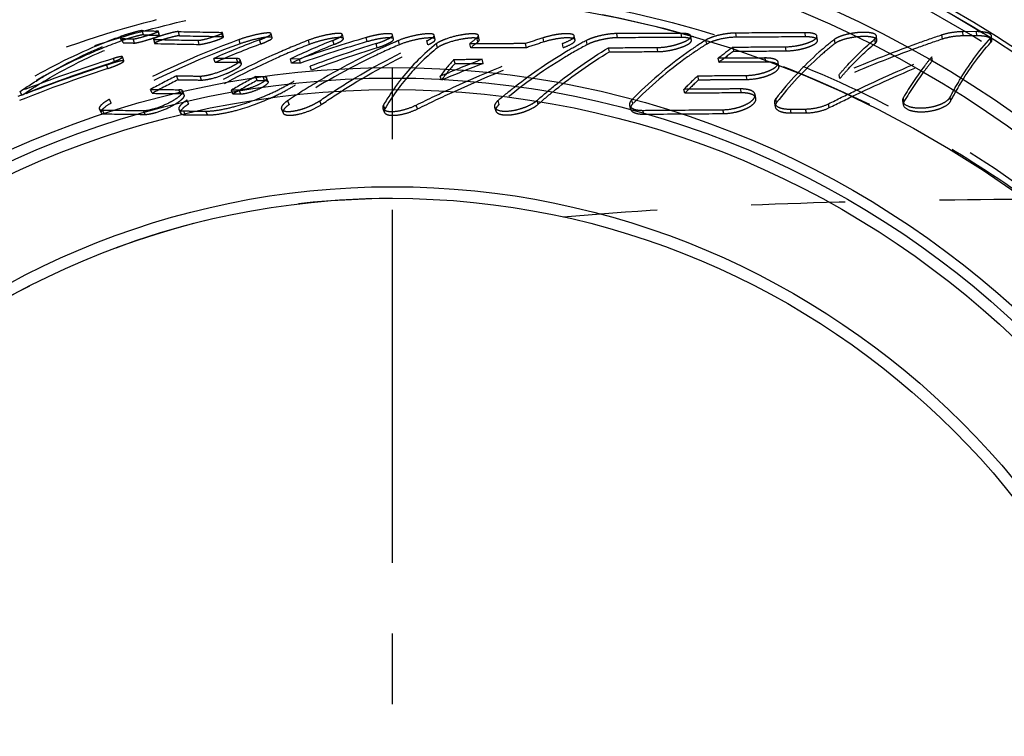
# Model space of a CAD drawing. Header units: millimetres. Extents: x 368 to 632, y 412 to 588.
# Tile 3 of 6: x 425 to 494, y 513 to 562. Entities that reach past the tile are written whole.
import ezdxf

# ---------------------------------------------------------------- set-up
doc = ezdxf.new("R2010")
doc.units = ezdxf.units.MM
doc.header["$LTSCALE"] = 65.185185
doc.linetypes.add('CENTER', pattern=[0.6, 0.375, -0.075, 0.075, -0.075])
doc.linetypes.add('HIDDEN', pattern=[0.2, 0.1, -0.1])
for name, color, linetype in [('ACHSEN_S', 7, 'CONTINUOUS'), ('KOERPER', 7, 'CONTINUOUS'), ('KONST.EL_MIT_GEO', 7, 'CONTINUOUS')]:
    doc.layers.add(name, color=color, linetype=linetype)

msp = doc.modelspace()

# ---------------------------------------------------------------- linework, layer by layer
at = {"layer": 'ACHSEN_S', "color": 2, "linetype": 'CENTER'}
msp.add_line((451.15, 588.312), (451.15, 411.688), dxfattribs=at)
at = {"layer": 'KOERPER', "color": 8, "linetype": 'HIDDEN'}
msp.add_circle((451.15, 494.988), 78, dxfattribs=at)
msp.add_arc((451.15, 494.988), 55, 89.99993, 270, dxfattribs=at)
msp.add_open_spline([(462.989, 548.698), (467.572, 549.117), (476.9, 549.656), (491.072, 549.942), (505.534, 549.991), (515.26, 549.987), (520.15, 549.987)], degree=3, knots=[0, 0, 0, 0, 0.241405, 0.489833, 0.74351, 1, 1, 1, 1], dxfattribs=at)
at = {"layer": 'KONST.EL_MIT_GEO', "color": 8, "linetype": 'HIDDEN'}
for p, q in [((432.398, 560.885), (432.311, 561.172)), ((432.517, 560.757), (432.428, 561.043)), ((433.303, 560.733), (433.215, 561.019)), ((433.917, 561.304), (433.835, 561.593)), ((434.609, 560.994), (434.696, 560.708)), ((434.939, 561.559), (434.802, 561.563)), ((435.02, 561.271), (434.939, 561.559)), ((435.044, 561.264), (434.963, 561.552)), ((436.421, 561.238), (436.342, 561.526)), ((439.408, 561.186), (439.331, 561.474)), ((439.475, 561.166), (439.398, 561.454)), ((442.832, 561.098), (442.757, 561.385)), ((447.763, 561.037), (447.692, 561.324)), ((449.413, 560.829), (449.343, 561.115)), ((451.242, 561.008), (451.174, 561.295)), ((454.121, 560.984), (454.056, 561.272)), ((457.071, 560.806), (457.008, 561.092)), ((457.175, 560.968), (457.113, 561.256)), ((461.649, 560.811), (461.59, 561.097)), ((463.801, 560.942), (463.745, 561.23)), ((466.75, 561.101), (466.698, 561.389)), ((471.194, 561.118), (471.147, 561.405)), ((471.865, 560.929), (471.817, 561.216)), ((474.976, 561.135), (474.932, 561.423)), ((479.764, 561.161), (479.725, 561.449)), ((480.589, 560.925), (480.55, 561.213)), ((481.814, 560.71), (481.775, 560.996)), ((484.591, 560.728), (484.555, 561.014)), ((484.705, 560.927), (484.67, 561.214)), ((489.234, 561.007), (489.203, 561.294)), ((491.591, 561.522), (490.642, 561.516)), ((490.672, 561.228), (490.642, 561.516)), ((491.618, 561.234), (490.672, 561.228)), ((491.618, 561.234), (491.591, 561.522)), ((492.597, 560.783), (492.569, 561.069)), ((492.661, 560.932), (492.634, 561.219)), ((434.734, 560.696), (434.648, 560.982)), ((437.784, 560.639), (437.7, 560.925)), ((440.629, 560.685), (440.548, 560.971)), ((442.046, 560.67), (441.967, 560.956)), ((445.423, 560.643), (445.347, 560.928)), ((447.119, 560.633), (447.045, 560.918)), ((450.099, 560.408), (450.025, 560.693)), ((451.64, 560.616), (451.57, 560.901)), ((453.62, 560.612), (453.551, 560.898)), ((454.285, 560.411), (454.216, 560.695)), ((456.588, 560.403), (456.521, 560.688)), ((460.431, 560.408), (460.368, 560.692)), ((462.986, 560.421), (462.926, 560.705)), ((464.646, 560.624), (464.589, 560.91)), ((466.177, 560.126), (466.118, 560.409)), ((469.543, 560.141), (469.488, 560.424)), ((472.915, 560.659), (472.867, 560.944)), ((474.792, 560.169), (474.743, 560.452)), ((478.414, 560.191), (478.369, 560.475)), ((431.944, 559.386), (431.843, 559.666)), ((432.566, 559.494), (432.466, 559.775)), ((438.892, 559.395), (438.799, 559.675)), ((440.463, 559.379), (440.371, 559.659)), ((444.179, 559.351), (444.092, 559.631)), ((444.717, 559.627), (444.092, 559.631)), ((473.772, 559.398), (473.719, 559.678)), ((477.013, 559.419), (476.963, 559.699)), ((488.542, 559.502), (488.506, 559.783)), ((431.459, 558.969), (431.355, 559.247)), ((440.7, 559.299), (440.608, 559.58)), ((444.804, 559.347), (444.179, 559.351)), ((444.804, 559.347), (444.717, 559.627)), ((445.553, 558.853), (445.464, 559.131)), ((455.493, 559.326), (455.418, 559.605)), ((457.447, 559.328), (457.375, 559.608)), ((477.92, 559.116), (477.871, 559.396)), ((436.325, 558.191), (436.221, 558.465)), ((437.949, 558.173), (437.847, 558.447)), ((441.79, 558.141), (441.692, 558.416)), ((441.692, 558.416), (442.215, 558.412)), ((442.311, 558.138), (442.215, 558.412)), ((442.548, 558.055), (442.45, 558.329)), ((454.549, 558.156), (454.467, 558.431)), ((472.367, 558.193), (472.308, 558.468)), ((475.715, 558.217), (475.66, 558.492)), ((482.128, 558.269), (482.08, 558.544)), ((441.79, 558.141), (442.311, 558.138)), ((451.611, 558.038), (451.58, 557.998)), ((425.502, 557.116), (425.378, 557.386)), ((434.531, 557.255), (434.419, 557.526)), ((436.479, 557.233), (436.369, 557.504)), ((436.75, 557.133), (436.64, 557.404)), ((440.121, 557.202), (440.016, 557.473)), ((440.55, 557.469), (440.016, 557.473)), ((440.655, 557.199), (440.121, 557.202)), ((440.655, 557.199), (440.55, 557.469)), ((471.396, 557.258), (471.332, 557.529)), ((475.315, 557.287), (475.257, 557.558)), ((476.324, 556.911), (476.265, 557.181)), ((486.575, 556.69), (486.53, 556.958)), ((489.809, 556.719), (489.769, 556.987)), ((431.69, 556.576), (431.571, 556.844)), ((436.979, 556.699), (436.945, 556.781)), ((444.014, 556.474), (443.911, 556.741)), ((446.228, 556.469), (446.128, 556.736)), ((450.633, 556.174), (450.537, 556.44)), ((452.904, 556.177), (452.811, 556.443)), ((458.237, 556.292), (458.322, 556.028)), ((458.56, 556.486), (458.477, 556.754)), ((461.254, 556.499), (461.174, 556.766)), ((467.58, 556.418), (467.652, 556.153)), ((467.806, 556.537), (467.736, 556.804)), ((477.608, 556.577), (477.666, 556.311)), ((477.755, 556.612), (477.698, 556.88)), ((481.403, 556.262), (481.35, 556.529)), ((486.48, 556.731), (486.526, 556.464)), ((430.868, 556.178), (430.991, 555.913)), ((431.214, 555.83), (431.09, 556.095)), ((434.042, 555.795), (433.922, 556.059)), ((436.378, 556.154), (436.495, 555.89)), ((436.824, 555.769), (436.707, 556.033)), ((438.35, 555.758), (438.236, 556.022)), ((443.479, 556.167), (443.585, 555.903)), ((450.499, 556.212), (450.595, 555.948)), ((468.57, 555.811), (468.499, 556.075)), ((474.101, 555.853), (474.038, 556.118)), ((478.712, 556.157), (479.767, 556.167)), ((478.77, 555.893), (478.712, 556.157)), ((478.77, 555.893), (479.823, 555.902)), ((479.823, 555.902), (479.767, 556.167))]:
    msp.add_line(p, q, dxfattribs=at)
msp.add_lwpolyline([(452.74, 563.986), (453.266, 563.98), (455.955, 563.889), (458.643, 563.696), (461.326, 563.401), (464.002, 563.003), (466.668, 562.503), (469.319, 561.9), (471.952, 561.197), (474.566, 560.391), (477.155, 559.485), (479.717, 558.478), (482.253, 557.37), (484.757, 556.161), (487.227, 554.853), (489.663, 553.444), (492.061, 551.934), (494.418, 550.325)], dxfattribs=at)
at = {"layer": 'KONST.EL_MIT_GEO', "color": 7, "linetype": 'Continuous'}
for radius in [74.561, 73.58, 64.05, 63.325, 62.521, 55.804, 55]:
    msp.add_circle((451.15, 494.988), radius, dxfattribs=at)
for radius, start, end in [(78.3, 96.152, 83.848), (78, 96.18764, 83.81236)]:
    msp.add_arc((451.15, 494.988), radius, start, end, dxfattribs=at)
at = {"layer": 'KONST.EL_MIT_GEO', "color": 8, "linetype": 'HIDDEN'}
for centre, radius, start, end in [((451.15, 494.988), 77.464, 29.30465, 330.69535), ((437.245, 702.218), 141.257, 268.04603, 268.36531), ((438.607, 700.783), 139.272, 268.03632, 268.43408), ((438.885, 707.367), 146.148, 268.05167, 268.4843), ((446.077, 1033.907), 472.481, 268.81937, 269.1819), ((446.154, 1035.258), 474.12, 268.82375, 269.18476), ((474.964, 473.517), 91.268, 106.30371, 109.35455), ((465.184, 550.759), 13.177, 128.35035, 131.1031), ((485.904, 485.685), 79.234, 107.86964, 108.80052), ((491.621, 557.55), 3.972, 86.75204, 90.43825), ((460.755, 505.185), 59.333, 109.91172, 119.46411), ((460.748, 505.141), 59.076, 109.91089, 119.46357), ((437.331, 702.394), 141.719, 268.05321, 268.37113), ((443.765, 964.897), 404.018, 268.7069, 269.13984), ((443.848, 965.897), 405.303, 268.7115, 269.14269), ((461.651, 507.702), 56.775, 110.28626, 113.73504), ((461.647, 507.643), 56.534, 110.28592, 113.73449), ((465.846, 513.77), 50.759, 111.74041, 115.3771), ((465.84, 513.686), 50.542, 111.74012, 115.37667), ((474.939, 473.483), 90.999, 106.29003, 109.33905), ((477.891, 471.859), 93.102, 107.41577, 110.38341), ((477.859, 471.828), 92.829, 107.40059, 110.3665), ((469.759, 518.365), 46.262, 113.47062, 120.78449), ((469.134, 519.759), 44.734, 113.11771, 113.44732), ((463.537, 548.956), 14.99, 128.45015, 141.42913), ((465.198, 550.562), 13.076, 128.42346, 131.17969), ((485.875, 485.588), 79.028, 107.85113, 108.78134), ((489.27, 540.189), 24.933, 125.63649, 128.58692), ((461.418, 465.495), 98.706, 107.43575, 111.41584), ((489.253, 539.998), 24.819, 125.63834, 128.58936), ((461.996, 465.179), 98.933, 108.04233, 112.72011), ((461.977, 465.21), 98.6, 108.0299, 112.70619), ((461.401, 465.526), 98.374, 107.42371, 111.40244), ((488.693, 478.043), 87.371, 111.00528, 113.0628), ((465.561, 550.416), 13.686, 137.8223, 144.15375), ((488.648, 477.981), 87.125, 110.98457, 113.04084), ((465.609, 550.191), 13.63, 137.91875, 144.24081), ((462.627, 505.615), 59.08, 116.54788, 118.51853), ((467.072, 511.339), 53.482, 118.32981, 120.38983), ((463.919, 548.64), 15.485, 141.39763, 142.6375), ((492.067, 536.963), 29.204, 132.57857, 135.2355), ((462.619, 505.563), 58.83, 116.54709, 118.51758), ((467.061, 511.264), 53.255, 118.32918, 120.38907), ((471.231, 515.781), 49.235, 120.71741, 123.7031), ((464.367, 548.307), 16.044, 142.84144, 149.54083), ((482.935, 527.698), 37.979, 127.758, 130.08955), ((492.037, 536.789), 29.07, 132.58178, 135.23925), ((445.241, 1417.453), 859.995, 269.279009, 269.408914), ((445.341, 1418.864), 861.676, 269.281242, 269.410731), ((346.603, 518.537), 98.103, 22.77511, 22.8927), ((442.511, 1355.714), 799.7, 269.181711, 269.384643), ((442.62, 1356.839), 801.09, 269.184179, 269.386435)]:
    msp.add_arc(centre, radius, start, end, dxfattribs=at)
for points, knots in [([(509.627, 452.806), (507.241, 450.084), (502.168, 444.868), (493.582, 438.099), (484.102, 432.589), (473.905, 428.519), (463.207, 426.018), (452.248, 425.169), (441.287, 426.012), (430.585, 428.539), (420.406, 432.699), (410.999, 438.396), (402.6, 445.497), (395.419, 453.827), (389.636, 463.183), (385.398, 473.332), (382.811, 484.023), (381.942, 494.988), (382.811, 505.952), (385.398, 516.643), (389.636, 526.792), (395.419, 536.148), (402.6, 544.478), (410.999, 551.579), (420.406, 557.276), (430.585, 561.436), (441.287, 563.963), (452.248, 564.806), (463.207, 563.957), (473.905, 561.456), (484.102, 557.386), (493.582, 551.876), (502.168, 545.107), (507.241, 539.891), (509.627, 537.169)], [0, 0, 0, 0, 0.031016, 0.062174, 0.093393, 0.124641, 0.155905, 0.187176, 0.218453, 0.249733, 0.281014, 0.312296, 0.34358, 0.374863, 0.406147, 0.437431, 0.468716, 0.5, 0.531284, 0.562569, 0.593853, 0.625137, 0.65642, 0.687704, 0.718986, 0.750268, 0.781547, 0.812824, 0.844095, 0.875359, 0.906607, 0.937826, 0.968984, 1, 1, 1, 1]), ([(452.225, 425.988), (447.7, 425.988), (440.885, 426.645), (432.082, 428.817), (423.529, 431.833), (413.452, 437.151), (404.609, 444.336), (398.487, 451.029), (393.053, 458.29), (387.644, 468.321), (383.65, 481.388), (382.3, 494.988), (383.65, 508.587), (387.644, 521.654), (393.053, 531.685), (398.487, 538.946), (404.609, 545.639), (413.453, 552.824), (423.529, 558.142), (432.082, 561.158), (440.885, 563.33), (447.7, 563.987), (452.225, 563.987)], [0, 0, 0, 0, 0.062479, 0.093756, 0.125034, 0.187515, 0.249997, 0.281276, 0.312554, 0.375036, 0.437518, 0.5, 0.562482, 0.624964, 0.687446, 0.718724, 0.750003, 0.812485, 0.874966, 0.906244, 0.937521, 1, 1, 1, 1]), ([(452.74, 563.986), (458.181, 563.946), (469.092, 562.602), (481.983, 557.902), (491.493, 552.565), (498.182, 547.851), (504.4, 542.539), (508.271, 538.708), (510.186, 536.774)], [0, 0, 0, 0, 0.2499, 0.499788, 0.624893, 0.749966, 0.875005, 1, 1, 1, 1]), ([(432.311, 561.172), (431.669, 560.935), (429.211, 559.96), (426.846, 558.743), (425.186, 557.701)], [0, 0, 0, 0, 0.258593, 1, 1, 1, 1]), ([(425.378, 557.386), (425.908, 557.745), (428.149, 559.163), (430.555, 560.314), (432.428, 561.043)], [0, 0, 0, 0, 0.24167, 1, 1, 1, 1]), ([(433.835, 561.593), (433.808, 561.594), (433.733, 561.58), (433.595, 561.552), (433.408, 561.507), (433.11, 561.428), (432.74, 561.318), (432.446, 561.222), (432.311, 561.172)], [0, 0, 0, 0, 0.051159, 0.143268, 0.267789, 0.414277, 0.727612, 1, 1, 1, 1]), ([(433.917, 561.304), (433.893, 561.305), (433.827, 561.294), (433.702, 561.27), (433.522, 561.227), (433.217, 561.147), (432.836, 561.035), (432.533, 560.935), (432.398, 560.885)], [0, 0, 0, 0, 0.044137, 0.126125, 0.244356, 0.394181, 0.725788, 1, 1, 1, 1]), ([(433.215, 561.019), (433.262, 561.017), (433.387, 561.043), (433.717, 561.116), (434.099, 561.228), (434.484, 561.35), (434.698, 561.424), (434.832, 561.477), (434.904, 561.508), (434.941, 561.528), (434.965, 561.545), (434.963, 561.552)], [0, 0, 0, 0, 0.075792, 0.20656, 0.553635, 0.724341, 0.866882, 0.9219, 0.963204, 0.989219, 1, 1, 1, 1]), ([(433.303, 560.733), (433.346, 560.732), (433.464, 560.754), (433.787, 560.825), (434.168, 560.936), (434.558, 561.06), (434.779, 561.136), (434.917, 561.19), (434.988, 561.222), (435.024, 561.241), (435.046, 561.258), (435.044, 561.264)], [0, 0, 0, 0, 0.06987, 0.195713, 0.543372, 0.719918, 0.867725, 0.924228, 0.965475, 0.990052, 1, 1, 1, 1]), ([(434.786, 561.103), (434.74, 561.083), (434.679, 561.055), (434.623, 561.02), (434.607, 561), (434.609, 560.994)], [0, 0, 0, 0, 0.71424, 0.908468, 1, 1, 1, 1]), ([(434.609, 560.994), (434.61, 560.992), (434.62, 560.981), (434.636, 560.982), (434.648, 560.982)], [0, 0, 0, 0, 0.146482, 1, 1, 1, 1]), ([(436.421, 561.238), (436.375, 561.239), (436.251, 561.22), (435.924, 561.155), (435.544, 561.051), (435.159, 560.927), (434.926, 560.842), (434.775, 560.774), (434.711, 560.735), (434.694, 560.715), (434.696, 560.708)], [0, 0, 0, 0, 0.076163, 0.205067, 0.551295, 0.724427, 0.868576, 0.964242, 0.988931, 1, 1, 1, 1]), ([(436.342, 561.526), (436.305, 561.527), (436.214, 561.515), (435.975, 561.472), (435.616, 561.381), (435.188, 561.254), (434.909, 561.155), (434.786, 561.103)], [0, 0, 0, 0, 0.067065, 0.170935, 0.45051, 0.753025, 1, 1, 1, 1]), ([(434.963, 561.552), (434.962, 561.557), (434.95, 561.558), (434.942, 561.559), (434.939, 561.559)], [0, 0, 0, 0, 0.613955, 1, 1, 1, 1]), ([(435.044, 561.264), (435.043, 561.269), (435.031, 561.27), (435.023, 561.271), (435.02, 561.271)], [0, 0, 0, 0, 0.611078, 1, 1, 1, 1]), ([(437.7, 560.925), (437.758, 560.924), (437.9, 560.943), (438.241, 561.012), (438.613, 561.117), (438.974, 561.238), (439.186, 561.319), (439.323, 561.384), (439.384, 561.424), (439.4, 561.447), (439.398, 561.454)], [0, 0, 0, 0, 0.096501, 0.238056, 0.579923, 0.740448, 0.872309, 0.961864, 0.987131, 1, 1, 1, 1]), ([(437.784, 560.639), (437.837, 560.638), (437.969, 560.656), (438.3, 560.72), (438.671, 560.823), (439.038, 560.945), (439.259, 561.029), (439.4, 561.096), (439.463, 561.137), (439.477, 561.159), (439.475, 561.166)], [0, 0, 0, 0, 0.088119, 0.222866, 0.564705, 0.731977, 0.87014, 0.96266, 0.987703, 1, 1, 1, 1]), ([(439.398, 561.454), (439.397, 561.457), (439.379, 561.476), (439.351, 561.473), (439.331, 561.474)], [0, 0, 0, 0, 0.13872, 1, 1, 1, 1]), ([(439.475, 561.166), (439.474, 561.17), (439.457, 561.189), (439.429, 561.186), (439.408, 561.186)], [0, 0, 0, 0, 0.140814, 1, 1, 1, 1]), ([(442.757, 561.385), (442.75, 561.409), (442.66, 561.438), (442.511, 561.434), (442.267, 561.413), (441.841, 561.341), (441.255, 561.202), (440.781, 561.055), (440.548, 560.971)], [0, 0, 0, 0, 0.032079, 0.10174, 0.209863, 0.347853, 0.67335, 1, 1, 1, 1]), ([(442.832, 561.098), (442.826, 561.121), (442.735, 561.15), (442.588, 561.147), (442.345, 561.126), (441.924, 561.055), (441.338, 560.917), (440.865, 560.771), (440.629, 560.685)], [0, 0, 0, 0, 0.032452, 0.101075, 0.20864, 0.347018, 0.668476, 1, 1, 1, 1]), ([(441.967, 560.956), (442.078, 560.997), (442.275, 561.073), (442.532, 561.195), (442.681, 561.276), (442.765, 561.357), (442.757, 561.385)], [0, 0, 0, 0, 0.38944, 0.698184, 0.904944, 1, 1, 1, 1]), ([(442.046, 560.67), (442.158, 560.712), (442.353, 560.787), (442.608, 560.908), (442.756, 560.989), (442.839, 561.069), (442.832, 561.098)], [0, 0, 0, 0, 0.39179, 0.697434, 0.903403, 1, 1, 1, 1]), ([(447.693, 561.325), (447.686, 561.352), (447.59, 561.396), (447.422, 561.399), (447.156, 561.385), (446.696, 561.317), (446.078, 561.177), (445.584, 561.02), (445.347, 560.928)], [0, 0, 0, 0, 0.035525, 0.107437, 0.218456, 0.359581, 0.685659, 1, 1, 1, 1]), ([(447.763, 561.037), (447.756, 561.065), (447.66, 561.108), (447.494, 561.112), (447.23, 561.098), (446.775, 561.031), (446.157, 560.892), (445.663, 560.736), (445.423, 560.643)], [0, 0, 0, 0, 0.036218, 0.107484, 0.217057, 0.358339, 0.680579, 1, 1, 1, 1]), ([(447.045, 560.918), (447.138, 560.956), (447.302, 561.025), (447.512, 561.137), (447.641, 561.218), (447.7, 561.297), (447.693, 561.325)], [0, 0, 0, 0, 0.384341, 0.686895, 0.892646, 1, 1, 1, 1]), ([(447.119, 560.633), (447.213, 560.67), (447.377, 560.739), (447.584, 560.851), (447.713, 560.931), (447.77, 561.01), (447.763, 561.037)], [0, 0, 0, 0, 0.388643, 0.687861, 0.892143, 1, 1, 1, 1]), ([(451.174, 561.295), (451.169, 561.318), (451.107, 561.361), (450.904, 561.39), (450.513, 561.37), (449.96, 561.277), (449.552, 561.176), (449.343, 561.115)], [0, 0, 0, 0, 0.037541, 0.10384, 0.331861, 0.652125, 1, 1, 1, 1]), ([(451.242, 561.008), (451.236, 561.031), (451.172, 561.075), (450.966, 561.102), (450.578, 561.082), (450.028, 560.989), (449.624, 560.89), (449.413, 560.829)], [0, 0, 0, 0, 0.038412, 0.107023, 0.338033, 0.649103, 1, 1, 1, 1]), ([(450.025, 560.693), (450.184, 560.743), (450.469, 560.84), (450.841, 561.005), (451.064, 561.128), (451.185, 561.251), (451.174, 561.295)], [0, 0, 0, 0, 0.377431, 0.686121, 0.896568, 1, 1, 1, 1]), ([(450.099, 560.408), (450.255, 560.457), (450.536, 560.554), (450.906, 560.717), (451.131, 560.839), (451.252, 560.963), (451.242, 561.008)], [0, 0, 0, 0, 0.371652, 0.68156, 0.896377, 1, 1, 1, 1]), ([(454.056, 561.272), (454.049, 561.305), (453.948, 561.363), (453.638, 561.387), (453.061, 561.331), (452.322, 561.169), (451.807, 561.003), (451.57, 560.901)], [0, 0, 0, 0, 0.039375, 0.114296, 0.373152, 0.699903, 1, 1, 1, 1]), ([(454.121, 560.984), (454.113, 561.018), (454.011, 561.076), (453.703, 561.099), (453.133, 561.044), (452.396, 560.884), (451.881, 560.719), (451.64, 560.616)], [0, 0, 0, 0, 0.040426, 0.115352, 0.371716, 0.695072, 1, 1, 1, 1]), ([(453.551, 560.898), (453.684, 560.956), (453.857, 561.043), (454.024, 561.174), (454.062, 561.246), (454.056, 561.272)], [0, 0, 0, 0, 0.670569, 0.876444, 1, 1, 1, 1]), ([(457.113, 561.256), (457.103, 561.3), (457.006, 561.346), (456.875, 561.366), (456.642, 561.378), (456.288, 561.352), (455.659, 561.251), (455.04, 561.091), (454.509, 560.875), (454.296, 560.759), (454.216, 560.695)], [0, 0, 0, 0, 0.044836, 0.084632, 0.136863, 0.27217, 0.434805, 0.763664, 0.899044, 1, 1, 1, 1]), ([(457.175, 560.968), (457.165, 561.011), (457.074, 561.057), (456.947, 561.077), (456.723, 561.091), (456.381, 561.068), (455.753, 560.972), (455.125, 560.812), (454.581, 560.592), (454.365, 560.475), (454.285, 560.411)], [0, 0, 0, 0, 0.043307, 0.08166, 0.132292, 0.262231, 0.420655, 0.759345, 0.898448, 1, 1, 1, 1]), ([(457.008, 561.092), (457.026, 561.106), (457.074, 561.148), (457.122, 561.214), (457.113, 561.256)], [0, 0, 0, 0, 0.3439, 1, 1, 1, 1]), ([(463.745, 561.23), (463.739, 561.261), (463.67, 561.327), (463.512, 561.363), (463.282, 561.383), (462.989, 561.374), (462.651, 561.34), (462.177, 561.26), (461.821, 561.171), (461.59, 561.097)], [0, 0, 0, 0, 0.042716, 0.113226, 0.218, 0.352319, 0.507827, 0.674257, 1, 1, 1, 1]), ([(463.801, 560.942), (463.795, 560.975), (463.721, 561.042), (463.558, 561.077), (463.324, 561.096), (462.911, 561.082), (462.341, 560.999), (461.88, 560.885), (461.649, 560.811)], [0, 0, 0, 0, 0.044623, 0.117374, 0.225244, 0.360631, 0.673137, 1, 1, 1, 1]), ([(462.926, 560.705), (463.139, 560.779), (463.417, 560.896), (463.691, 561.08), (463.753, 561.19), (463.745, 561.23)], [0, 0, 0, 0, 0.672454, 0.879752, 1, 1, 1, 1]), ([(466.698, 561.389), (466.516, 561.388), (466.134, 561.355), (465.571, 561.255), (465.047, 561.109), (464.726, 560.983), (464.589, 560.91)], [0, 0, 0, 0, 0.251019, 0.526617, 0.786095, 1, 1, 1, 1]), ([(466.75, 561.101), (466.582, 561.101), (466.214, 561.071), (465.657, 560.976), (465.121, 560.829), (464.787, 560.699), (464.646, 560.624)], [0, 0, 0, 0, 0.233212, 0.507924, 0.779034, 1, 1, 1, 1]), ([(471.147, 561.405), (470.77, 561.404), (469.287, 561.398), (467.804, 561.392), (466.698, 561.389)], [0, 0, 0, 0, 0.254135, 1, 1, 1, 1]), ([(471.194, 561.118), (470.817, 561.116), (469.336, 561.11), (467.855, 561.105), (466.75, 561.101)], [0, 0, 0, 0, 0.254428, 1, 1, 1, 1]), ([(469.488, 560.424), (469.759, 560.425), (470.171, 560.475), (470.702, 560.592), (471.072, 560.705), (471.385, 560.828), (471.621, 560.956), (471.774, 561.073), (471.824, 561.177), (471.817, 561.216)], [0, 0, 0, 0, 0.317968, 0.484372, 0.63911, 0.773161, 0.879161, 0.953103, 1, 1, 1, 1]), ([(471.817, 561.216), (471.804, 561.293), (471.625, 561.366), (471.403, 561.399), (471.237, 561.406), (471.147, 561.405)], [0, 0, 0, 0, 0.32688, 0.62109, 1, 1, 1, 1]), ([(471.865, 560.929), (471.851, 561.01), (471.663, 561.08), (471.442, 561.112), (471.28, 561.118), (471.194, 561.118)], [0, 0, 0, 0, 0.342145, 0.640935, 1, 1, 1, 1]), ([(474.932, 561.423), (474.741, 561.422), (474.35, 561.39), (473.787, 561.292), (473.285, 561.146), (472.986, 561.019), (472.867, 560.944)], [0, 0, 0, 0, 0.267926, 0.548391, 0.801374, 1, 1, 1, 1]), ([(474.976, 561.135), (474.599, 561.133), (474.032, 561.058), (473.349, 560.866), (473.038, 560.736), (472.915, 560.659)], [0, 0, 0, 0, 0.530421, 0.795417, 1, 1, 1, 1]), ([(479.725, 561.449), (479.321, 561.446), (477.723, 561.437), (476.125, 561.429), (474.932, 561.423)], [0, 0, 0, 0, 0.253149, 1, 1, 1, 1]), ([(479.764, 561.161), (479.359, 561.159), (477.763, 561.15), (476.167, 561.141), (474.976, 561.135)], [0, 0, 0, 0, 0.253621, 1, 1, 1, 1]), ([(481.775, 560.996), (481.41, 560.715), (479.921, 559.48), (478.606, 558.041), (477.698, 556.88)], [0, 0, 0, 0, 0.237874, 1, 1, 1, 1]), ([(478.369, 560.475), (478.631, 560.476), (479.025, 560.518), (479.53, 560.625), (479.871, 560.726), (480.162, 560.843), (480.397, 560.968), (480.563, 561.119), (480.55, 561.213)], [0, 0, 0, 0, 0.328888, 0.494812, 0.646994, 0.777818, 0.881438, 1, 1, 1, 1]), ([(480.55, 561.213), (480.538, 561.308), (480.315, 561.4), (480.042, 561.44), (479.837, 561.449), (479.725, 561.449)], [0, 0, 0, 0, 0.325159, 0.62209, 1, 1, 1, 1]), ([(480.589, 560.925), (480.576, 561.025), (480.342, 561.115), (480.07, 561.153), (479.869, 561.161), (479.764, 561.161)], [0, 0, 0, 0, 0.340957, 0.643169, 1, 1, 1, 1]), ([(484.67, 561.214), (484.664, 561.267), (484.585, 561.343), (484.453, 561.396), (484.234, 561.451), (483.889, 561.48), (483.421, 561.464), (482.927, 561.402), (482.464, 561.301), (482.079, 561.171), (481.858, 561.06), (481.775, 560.996)], [0, 0, 0, 0, 0.0521, 0.091658, 0.142017, 0.272075, 0.431499, 0.60069, 0.760566, 0.896653, 1, 1, 1, 1]), ([(484.705, 560.927), (484.699, 560.979), (484.622, 561.055), (484.49, 561.107), (484.275, 561.163), (483.939, 561.191), (483.485, 561.179), (482.997, 561.12), (482.525, 561.021), (482.128, 560.89), (481.899, 560.775), (481.814, 560.71)], [0, 0, 0, 0, 0.051238, 0.090896, 0.141655, 0.268861, 0.420882, 0.588306, 0.75153, 0.894347, 1, 1, 1, 1]), ([(489.203, 561.294), (488.617, 561.098), (486.214, 560.259), (483.848, 559.312), (482.08, 558.544)], [0, 0, 0, 0, 0.242889, 1, 1, 1, 1]), ([(482.08, 558.544), (482.276, 558.775), (483.047, 559.649), (483.89, 560.462), (484.555, 561.014)], [0, 0, 0, 0, 0.259204, 1, 1, 1, 1]), ([(489.234, 561.007), (488.653, 560.813), (486.255, 559.978), (483.896, 559.035), (482.128, 558.269)], [0, 0, 0, 0, 0.24113, 1, 1, 1, 1]), ([(484.555, 561.014), (484.574, 561.03), (484.631, 561.082), (484.676, 561.161), (484.67, 561.214)], [0, 0, 0, 0, 0.31943, 1, 1, 1, 1]), ([(490.642, 561.516), (490.388, 561.514), (489.902, 561.472), (489.424, 561.368), (489.203, 561.294)], [0, 0, 0, 0, 0.522662, 1, 1, 1, 1]), ([(490.672, 561.228), (490.425, 561.226), (489.939, 561.186), (489.461, 561.083), (489.234, 561.007)], [0, 0, 0, 0, 0.506707, 1, 1, 1, 1]), ([(489.769, 556.987), (489.976, 557.382), (490.781, 558.825), (491.75, 560.184), (492.569, 561.069)], [0, 0, 0, 0, 0.270013, 1, 1, 1, 1]), ([(492.661, 560.932), (492.649, 561.059), (492.347, 561.175), (492.005, 561.223), (491.751, 561.235), (491.618, 561.234)], [0, 0, 0, 0, 0.340632, 0.644931, 1, 1, 1, 1]), ([(492.634, 561.219), (492.626, 561.315), (492.423, 561.431), (492.153, 561.487), (491.955, 561.51), (491.846, 561.516)], [0, 0, 0, 0, 0.331277, 0.625663, 1, 1, 1, 1]), ([(492.569, 561.069), (492.58, 561.081), (492.616, 561.123), (492.638, 561.18), (492.634, 561.219)], [0, 0, 0, 0, 0.297425, 1, 1, 1, 1]), ([(432.398, 560.885), (431.584, 560.584), (428.459, 559.321), (425.49, 557.654), (423.464, 556.183)], [0, 0, 0, 0, 0.257544, 1, 1, 1, 1]), ([(425.502, 557.116), (426.036, 557.477), (428.266, 558.888), (430.66, 560.034), (432.517, 560.757)], [0, 0, 0, 0, 0.244383, 1, 1, 1, 1]), ([(434.696, 560.708), (434.696, 560.706), (434.706, 560.695), (434.723, 560.697), (434.734, 560.696)], [0, 0, 0, 0, 0.145337, 1, 1, 1, 1]), ([(445.347, 560.928), (444.626, 560.648), (441.738, 559.452), (438.957, 557.999), (436.945, 556.781)], [0, 0, 0, 0, 0.247398, 1, 1, 1, 1]), ([(445.423, 560.643), (444.706, 560.364), (441.83, 559.173), (439.061, 557.726), (437.057, 556.514)], [0, 0, 0, 0, 0.247406, 1, 1, 1, 1]), ([(451.64, 560.616), (450.984, 560.336), (448.349, 559.135), (445.829, 557.684), (444.014, 556.474)], [0, 0, 0, 0, 0.246513, 1, 1, 1, 1]), ([(446.128, 556.736), (446.723, 557.146), (449.096, 558.703), (451.614, 560.045), (453.551, 560.898)], [0, 0, 0, 0, 0.254269, 1, 1, 1, 1]), ([(446.228, 556.469), (446.82, 556.876), (449.184, 558.428), (451.69, 559.763), (453.62, 560.612)], [0, 0, 0, 0, 0.254298, 1, 1, 1, 1]), ([(454.285, 560.411), (453.562, 559.837), (452.204, 558.53), (451.114, 556.993), (450.633, 556.174)], [0, 0, 0, 0, 0.492651, 1, 1, 1, 1]), ([(452.811, 556.443), (453.648, 556.857), (456.951, 558.433), (460.35, 559.812), (462.926, 560.705)], [0, 0, 0, 0, 0.254998, 1, 1, 1, 1]), ([(452.904, 556.177), (453.746, 556.594), (457.039, 558.162), (460.426, 559.535), (462.986, 560.421)], [0, 0, 0, 0, 0.25749, 1, 1, 1, 1]), ([(453.62, 560.612), (453.752, 560.671), (453.924, 560.757), (454.09, 560.887), (454.127, 560.958), (454.121, 560.984)], [0, 0, 0, 0, 0.67336, 0.877115, 1, 1, 1, 1]), ([(460.368, 560.692), (460.041, 560.691), (458.759, 560.689), (457.476, 560.688), (456.521, 560.688)], [0, 0, 0, 0, 0.25521, 1, 1, 1, 1]), ([(460.431, 560.408), (460.104, 560.407), (458.823, 560.405), (457.542, 560.404), (456.588, 560.403)], [0, 0, 0, 0, 0.255276, 1, 1, 1, 1]), ([(457.071, 560.806), (457.089, 560.82), (457.137, 560.861), (457.184, 560.927), (457.175, 560.968)], [0, 0, 0, 0, 0.350572, 1, 1, 1, 1]), ([(464.646, 560.624), (464.116, 560.344), (461.98, 559.132), (459.981, 557.682), (458.56, 556.486)], [0, 0, 0, 0, 0.243987, 1, 1, 1, 1]), ([(464.589, 560.91), (464.166, 560.686), (462.462, 559.732), (460.844, 558.627), (459.679, 557.725)], [0, 0, 0, 0, 0.24526, 1, 1, 1, 1]), ([(461.174, 556.766), (461.567, 557.114), (463.131, 558.438), (464.812, 559.626), (466.118, 560.409)], [0, 0, 0, 0, 0.256334, 1, 1, 1, 1]), ([(462.986, 560.421), (463.196, 560.493), (463.471, 560.61), (463.746, 560.791), (463.809, 560.902), (463.801, 560.942)], [0, 0, 0, 0, 0.667355, 0.877041, 1, 1, 1, 1]), ([(466.118, 560.409), (466.396, 560.41), (467.519, 560.415), (468.642, 560.42), (469.488, 560.424)], [0, 0, 0, 0, 0.24701, 1, 1, 1, 1]), ([(472.867, 560.944), (472.416, 560.663), (470.586, 559.439), (468.911, 557.989), (467.736, 556.804)], [0, 0, 0, 0, 0.241573, 1, 1, 1, 1]), ([(472.915, 560.659), (472.466, 560.378), (470.644, 559.16), (468.977, 557.716), (467.806, 556.537)], [0, 0, 0, 0, 0.241576, 1, 1, 1, 1]), ([(469.543, 560.141), (469.794, 560.142), (470.183, 560.187), (470.698, 560.294), (471.079, 560.405), (471.408, 560.53), (471.658, 560.662), (471.818, 560.781), (471.871, 560.888), (471.865, 560.929)], [0, 0, 0, 0, 0.296574, 0.459349, 0.620343, 0.763405, 0.874405, 0.951872, 1, 1, 1, 1]), ([(474.743, 560.452), (475.042, 560.454), (476.251, 560.461), (477.46, 560.469), (478.369, 560.475)], [0, 0, 0, 0, 0.247717, 1, 1, 1, 1]), ([(481.814, 560.71), (481.451, 560.431), (479.968, 559.201), (478.659, 557.769), (477.755, 556.612)], [0, 0, 0, 0, 0.23783, 1, 1, 1, 1]), ([(478.414, 560.191), (478.658, 560.193), (479.031, 560.231), (479.521, 560.328), (479.87, 560.427), (480.177, 560.546), (480.425, 560.674), (480.603, 560.829), (480.589, 560.925)], [0, 0, 0, 0, 0.307683, 0.47037, 0.627442, 0.767481, 0.876855, 1, 1, 1, 1]), ([(482.128, 558.269), (482.322, 558.499), (483.09, 559.369), (483.929, 560.178), (484.591, 560.728)], [0, 0, 0, 0, 0.259251, 1, 1, 1, 1]), ([(484.591, 560.728), (484.61, 560.744), (484.667, 560.796), (484.711, 560.875), (484.705, 560.927)], [0, 0, 0, 0, 0.326031, 1, 1, 1, 1]), ([(489.809, 556.719), (490.016, 557.113), (490.817, 558.549), (491.781, 559.902), (492.597, 560.783)], [0, 0, 0, 0, 0.270151, 1, 1, 1, 1]), ([(492.597, 560.783), (492.608, 560.795), (492.643, 560.837), (492.665, 560.893), (492.661, 560.932)], [0, 0, 0, 0, 0.297337, 1, 1, 1, 1]), ([(431.355, 559.247), (431.492, 559.292), (431.755, 559.388), (432.063, 559.518), (432.269, 559.619), (432.377, 559.683), (432.44, 559.725), (432.47, 559.763), (432.466, 559.775)], [0, 0, 0, 0, 0.349018, 0.673794, 0.80433, 0.905023, 0.970087, 1, 1, 1, 1]), ([(432.466, 559.775), (432.46, 559.792), (432.377, 559.795), (432.264, 559.778), (432.066, 559.733), (431.923, 559.691), (431.843, 559.666)], [0, 0, 0, 0, 0.086757, 0.292245, 0.60674, 1, 1, 1, 1]), ([(440.371, 559.659), (440.237, 559.66), (439.713, 559.666), (439.189, 559.671), (438.799, 559.675)], [0, 0, 0, 0, 0.255634, 1, 1, 1, 1]), ([(440.608, 559.58), (440.599, 559.609), (440.51, 559.657), (440.427, 559.659), (440.371, 559.659)], [0, 0, 0, 0, 0.357339, 1, 1, 1, 1]), ([(461.254, 556.499), (461.646, 556.845), (463.202, 558.163), (464.876, 559.346), (466.177, 560.126)], [0, 0, 0, 0, 0.256364, 1, 1, 1, 1]), ([(466.177, 560.126), (466.453, 560.127), (467.576, 560.132), (468.698, 560.137), (469.543, 560.141)], [0, 0, 0, 0, 0.246799, 1, 1, 1, 1]), ([(476.963, 559.699), (476.691, 559.697), (475.609, 559.69), (474.528, 559.683), (473.719, 559.678)], [0, 0, 0, 0, 0.251983, 1, 1, 1, 1]), ([(474.792, 560.169), (475.09, 560.171), (476.298, 560.178), (477.505, 560.185), (478.414, 560.191)], [0, 0, 0, 0, 0.247381, 1, 1, 1, 1]), ([(477.871, 559.396), (477.85, 559.511), (477.614, 559.636), (477.301, 559.688), (477.082, 559.7), (476.963, 559.699)], [0, 0, 0, 0, 0.351774, 0.641968, 1, 1, 1, 1]), ([(481.35, 556.529), (481.951, 556.83), (484.305, 557.983), (486.701, 559.049), (488.506, 559.783)], [0, 0, 0, 0, 0.256616, 1, 1, 1, 1]), ([(488.506, 559.783), (488.33, 559.572), (487.614, 558.671), (486.976, 557.71), (486.53, 556.958)], [0, 0, 0, 0, 0.238925, 1, 1, 1, 1]), ([(431.459, 558.969), (431.595, 559.013), (431.858, 559.109), (432.166, 559.239), (432.372, 559.34), (432.479, 559.404), (432.54, 559.445), (432.57, 559.483), (432.566, 559.494)], [0, 0, 0, 0, 0.347101, 0.676868, 0.806911, 0.906287, 0.970335, 1, 1, 1, 1]), ([(432.566, 559.494), (432.559, 559.512), (432.476, 559.515), (432.362, 559.497), (432.164, 559.452), (432.022, 559.411), (431.944, 559.386)], [0, 0, 0, 0, 0.086815, 0.296991, 0.615473, 1, 1, 1, 1]), ([(437.847, 558.447), (437.958, 558.446), (438.216, 558.478), (438.801, 558.609), (439.415, 558.825), (439.989, 559.079), (440.323, 559.269), (440.527, 559.407), (440.622, 559.537), (440.608, 559.58)], [0, 0, 0, 0, 0.109245, 0.252821, 0.587547, 0.74368, 0.870161, 0.956637, 1, 1, 1, 1]), ([(437.949, 558.173), (438.056, 558.172), (438.306, 558.202), (438.888, 558.329), (439.505, 558.545), (440.086, 558.801), (440.42, 558.993), (440.623, 559.131), (440.713, 559.259), (440.7, 559.299)], [0, 0, 0, 0, 0.105563, 0.245622, 0.586836, 0.744245, 0.87282, 0.958459, 1, 1, 1, 1]), ([(438.236, 556.022), (438.529, 556.02), (439.185, 556.09), (440.645, 556.416), (442.165, 556.968), (443.601, 557.66), (444.48, 558.174), (445.052, 558.599), (445.347, 558.916), (445.438, 559.062), (445.464, 559.131)], [0, 0, 0, 0, 0.109287, 0.244718, 0.557495, 0.708884, 0.838715, 0.93683, 0.972726, 1, 1, 1, 1]), ([(440.463, 559.379), (440.329, 559.381), (439.806, 559.386), (439.282, 559.391), (438.892, 559.395)], [0, 0, 0, 0, 0.255415, 1, 1, 1, 1]), ([(440.7, 559.299), (440.69, 559.329), (440.602, 559.378), (440.518, 559.379), (440.463, 559.379)], [0, 0, 0, 0, 0.363771, 1, 1, 1, 1]), ([(455.418, 559.605), (455.58, 559.605), (456.232, 559.606), (456.884, 559.607), (457.375, 559.608)], [0, 0, 0, 0, 0.247419, 1, 1, 1, 1]), ([(455.493, 559.326), (455.654, 559.326), (456.305, 559.326), (456.957, 559.327), (457.447, 559.328)], [0, 0, 0, 0, 0.24739, 1, 1, 1, 1]), ([(477.013, 559.419), (476.74, 559.417), (475.66, 559.41), (474.58, 559.403), (473.772, 559.398)], [0, 0, 0, 0, 0.252274, 1, 1, 1, 1]), ([(475.66, 558.492), (475.924, 558.494), (476.322, 558.542), (476.833, 558.666), (477.185, 558.788), (477.485, 558.932), (477.737, 559.094), (477.89, 559.287), (477.871, 559.396)], [0, 0, 0, 0, 0.314972, 0.476434, 0.627737, 0.760463, 0.867812, 1, 1, 1, 1]), ([(475.715, 558.217), (475.971, 558.219), (476.358, 558.264), (476.861, 558.383), (477.217, 558.503), (477.524, 558.648), (477.783, 558.811), (477.94, 559.006), (477.92, 559.116)], [0, 0, 0, 0, 0.306345, 0.464152, 0.618708, 0.75656, 0.865454, 1, 1, 1, 1]), ([(477.92, 559.116), (477.9, 559.233), (477.657, 559.357), (477.346, 559.408), (477.129, 559.42), (477.013, 559.419)], [0, 0, 0, 0, 0.358034, 0.650779, 1, 1, 1, 1]), ([(481.403, 556.262), (482.008, 556.565), (484.356, 557.712), (486.746, 558.774), (488.542, 559.502)], [0, 0, 0, 0, 0.258743, 1, 1, 1, 1]), ([(488.542, 559.502), (488.367, 559.292), (487.654, 558.396), (487.02, 557.439), (486.575, 556.69)], [0, 0, 0, 0, 0.238871, 1, 1, 1, 1]), ([(436.221, 558.465), (436.354, 558.464), (436.895, 558.457), (437.437, 558.452), (437.847, 558.447)], [0, 0, 0, 0, 0.244355, 1, 1, 1, 1]), ([(438.35, 555.758), (438.649, 555.756), (439.319, 555.829), (440.798, 556.163), (442.327, 556.723), (443.752, 557.416), (444.61, 557.924), (445.16, 558.338), (445.443, 558.648), (445.529, 558.788), (445.553, 558.853)], [0, 0, 0, 0, 0.111859, 0.250957, 0.566628, 0.718057, 0.843292, 0.93947, 0.974041, 1, 1, 1, 1]), ([(442.45, 558.329), (442.462, 558.296), (442.416, 558.194), (442.193, 558.009), (441.746, 557.767), (441.161, 557.559), (440.738, 557.468), (440.55, 557.469)], [0, 0, 0, 0, 0.048446, 0.134149, 0.410009, 0.739007, 1, 1, 1, 1]), ([(442.215, 558.412), (442.269, 558.412), (442.354, 558.41), (442.44, 558.36), (442.45, 558.329)], [0, 0, 0, 0, 0.628748, 1, 1, 1, 1]), ([(472.308, 558.468), (472.585, 558.47), (473.702, 558.478), (474.82, 558.486), (475.66, 558.492)], [0, 0, 0, 0, 0.24799, 1, 1, 1, 1]), ([(436.325, 558.191), (436.458, 558.189), (436.999, 558.183), (437.54, 558.177), (437.949, 558.173)], [0, 0, 0, 0, 0.244564, 1, 1, 1, 1]), ([(442.548, 558.055), (442.56, 558.021), (442.511, 557.917), (442.294, 557.738), (441.856, 557.499), (441.275, 557.291), (440.848, 557.198), (440.655, 557.199)], [0, 0, 0, 0, 0.049849, 0.135969, 0.401771, 0.730718, 1, 1, 1, 1]), ([(442.311, 558.138), (442.365, 558.137), (442.45, 558.135), (442.537, 558.085), (442.548, 558.055)], [0, 0, 0, 0, 0.622341, 1, 1, 1, 1]), ([(472.367, 558.193), (472.644, 558.195), (473.76, 558.203), (474.876, 558.211), (475.715, 558.217)], [0, 0, 0, 0, 0.24771, 1, 1, 1, 1]), ([(433.922, 556.059), (434.035, 556.058), (434.293, 556.093), (434.88, 556.243), (435.493, 556.492), (436.062, 556.801), (436.354, 556.998), (436.524, 557.153), (436.616, 557.257), (436.658, 557.357), (436.64, 557.404)], [0, 0, 0, 0, 0.107358, 0.246653, 0.577207, 0.735069, 0.863522, 0.91311, 0.951941, 1, 1, 1, 1]), ([(434.042, 555.795), (434.156, 555.794), (434.416, 555.829), (435.009, 555.981), (435.623, 556.232), (436.191, 556.542), (436.476, 556.737), (436.641, 556.89), (436.729, 556.992), (436.768, 557.089), (436.75, 557.133)], [0, 0, 0, 0, 0.109236, 0.249244, 0.585861, 0.740487, 0.867359, 0.916302, 0.953771, 1, 1, 1, 1]), ([(436.64, 557.404), (436.626, 557.44), (436.529, 557.499), (436.431, 557.503), (436.369, 557.504)], [0, 0, 0, 0, 0.382533, 1, 1, 1, 1]), ([(436.75, 557.133), (436.743, 557.15), (436.709, 557.191), (436.611, 557.227), (436.528, 557.233), (436.479, 557.233)], [0, 0, 0, 0, 0.173826, 0.511803, 1, 1, 1, 1]), ([(475.257, 557.558), (474.927, 557.556), (473.619, 557.546), (472.31, 557.536), (471.332, 557.529)], [0, 0, 0, 0, 0.252248, 1, 1, 1, 1]), ([(475.315, 557.287), (474.985, 557.285), (473.679, 557.275), (472.372, 557.265), (471.396, 557.258)], [0, 0, 0, 0, 0.25257, 1, 1, 1, 1]), ([(474.038, 556.118), (474.304, 556.12), (474.709, 556.173), (475.225, 556.313), (475.585, 556.455), (475.889, 556.621), (476.117, 556.8), (476.258, 556.986), (476.277, 557.125), (476.265, 557.181)], [0, 0, 0, 0, 0.30237, 0.458695, 0.607573, 0.740632, 0.850749, 0.934871, 1, 1, 1, 1]), ([(474.101, 555.853), (474.369, 555.856), (474.771, 555.908), (475.287, 556.048), (475.646, 556.189), (475.95, 556.355), (476.176, 556.533), (476.316, 556.717), (476.336, 556.855), (476.324, 556.911)], [0, 0, 0, 0, 0.304603, 0.458189, 0.608224, 0.742972, 0.851243, 0.934244, 1, 1, 1, 1]), ([(476.265, 557.181), (476.252, 557.243), (476.162, 557.371), (475.93, 557.48), (475.619, 557.547), (475.384, 557.559), (475.257, 557.558)], [0, 0, 0, 0, 0.166142, 0.382793, 0.663358, 1, 1, 1, 1]), ([(476.324, 556.911), (476.31, 556.973), (476.22, 557.1), (475.989, 557.209), (475.679, 557.276), (475.444, 557.288), (475.315, 557.287)], [0, 0, 0, 0, 0.16673, 0.380372, 0.661938, 1, 1, 1, 1]), ([(486.53, 556.958), (486.518, 556.939), (486.483, 556.87), (486.471, 556.787), (486.48, 556.731)], [0, 0, 0, 0, 0.274365, 1, 1, 1, 1]), ([(486.48, 556.731), (486.514, 556.527), (486.929, 556.316), (487.448, 556.238), (487.996, 556.235), (488.557, 556.319), (489.082, 556.473), (489.497, 556.686), (489.714, 556.882), (489.769, 556.987)], [0, 0, 0, 0, 0.170194, 0.301643, 0.453729, 0.614535, 0.769493, 0.901801, 1, 1, 1, 1]), ([(431.571, 556.844), (431.459, 556.781), (431.264, 556.661), (431.051, 556.499), (430.934, 556.375), (430.872, 556.291), (430.851, 556.213), (430.868, 556.178)], [0, 0, 0, 0, 0.380815, 0.681195, 0.795611, 0.884646, 1, 1, 1, 1]), ([(431.69, 556.576), (431.497, 556.468), (431.271, 556.329), (431.064, 556.119), (430.998, 556.032), (430.974, 555.95), (430.991, 555.913)], [0, 0, 0, 0, 0.665153, 0.78415, 0.877555, 1, 1, 1, 1]), ([(436.742, 556.648), (436.679, 556.602), (436.568, 556.514), (436.424, 556.37), (436.349, 556.221), (436.378, 556.154)], [0, 0, 0, 0, 0.367445, 0.655994, 1, 1, 1, 1]), ([(437.057, 556.514), (436.968, 556.46), (436.807, 556.351), (436.599, 556.178), (436.454, 555.981), (436.495, 555.89)], [0, 0, 0, 0, 0.358411, 0.655409, 1, 1, 1, 1]), ([(436.945, 556.781), (436.927, 556.77), (436.858, 556.728), (436.79, 556.683), (436.742, 556.648)], [0, 0, 0, 0, 0.261402, 1, 1, 1, 1]), ([(443.911, 556.741), (443.836, 556.692), (443.706, 556.593), (443.533, 556.426), (443.446, 556.249), (443.479, 556.167)], [0, 0, 0, 0, 0.358736, 0.644816, 1, 1, 1, 1]), ([(443.479, 556.167), (443.525, 556.052), (443.807, 555.987), (444.144, 556), (444.525, 556.061), (444.938, 556.171), (445.364, 556.326), (445.766, 556.513), (446.016, 556.658), (446.128, 556.736)], [0, 0, 0, 0, 0.130903, 0.240897, 0.376832, 0.531342, 0.695087, 0.855609, 1, 1, 1, 1]), ([(444.014, 556.474), (443.944, 556.427), (443.817, 556.332), (443.645, 556.168), (443.551, 555.989), (443.585, 555.903)], [0, 0, 0, 0, 0.341131, 0.628166, 1, 1, 1, 1]), ([(443.585, 555.903), (443.605, 555.852), (443.725, 555.763), (443.967, 555.726), (444.295, 555.739), (444.835, 555.836), (445.504, 556.06), (446.011, 556.319), (446.228, 556.469)], [0, 0, 0, 0, 0.057665, 0.142027, 0.257994, 0.402774, 0.720497, 1, 1, 1, 1]), ([(450.537, 556.44), (450.525, 556.42), (450.489, 556.351), (450.48, 556.264), (450.499, 556.212)], [0, 0, 0, 0, 0.295594, 1, 1, 1, 1]), ([(450.499, 556.212), (450.536, 556.109), (450.753, 556.015), (451.04, 555.989), (451.483, 556.007), (452.088, 556.141), (452.573, 556.325), (452.811, 556.443)], [0, 0, 0, 0, 0.135171, 0.239272, 0.366724, 0.672776, 1, 1, 1, 1]), ([(458.477, 556.754), (458.431, 556.716), (458.306, 556.599), (458.201, 556.405), (458.238, 556.293)], [0, 0, 0, 0, 0.332487, 1, 1, 1, 1]), ([(458.238, 556.293), (458.286, 556.143), (458.621, 556.028), (459.031, 556.01), (459.476, 556.053), (459.947, 556.158), (460.415, 556.316), (460.83, 556.516), (461.075, 556.678), (461.174, 556.766)], [0, 0, 0, 0, 0.148398, 0.266174, 0.407868, 0.564409, 0.724449, 0.874059, 1, 1, 1, 1]), ([(458.56, 556.486), (458.517, 556.45), (458.392, 556.335), (458.286, 556.142), (458.322, 556.028)], [0, 0, 0, 0, 0.319009, 1, 1, 1, 1]), ([(458.322, 556.028), (458.344, 555.962), (458.481, 555.836), (458.774, 555.763), (459.164, 555.745), (459.621, 555.799), (460.102, 555.913), (460.558, 556.077), (460.944, 556.27), (461.166, 556.421), (461.254, 556.499)], [0, 0, 0, 0, 0.065154, 0.159685, 0.282727, 0.43213, 0.593262, 0.748312, 0.888927, 1, 1, 1, 1]), ([(467.736, 556.804), (467.678, 556.746), (467.585, 556.632), (467.564, 556.477), (467.58, 556.418)], [0, 0, 0, 0, 0.568969, 1, 1, 1, 1]), ([(467.58, 556.418), (467.614, 556.292), (467.847, 556.152), (468.171, 556.088), (468.384, 556.075), (468.499, 556.075)], [0, 0, 0, 0, 0.382881, 0.664153, 1, 1, 1, 1]), ([(467.806, 556.537), (467.75, 556.48), (467.658, 556.367), (467.635, 556.214), (467.652, 556.153)], [0, 0, 0, 0, 0.556935, 1, 1, 1, 1]), ([(477.698, 556.88), (477.678, 556.856), (477.618, 556.768), (477.591, 556.651), (477.608, 556.577)], [0, 0, 0, 0, 0.290731, 1, 1, 1, 1]), ([(477.608, 556.577), (477.641, 556.424), (477.926, 556.251), (478.316, 556.173), (478.574, 556.156), (478.712, 556.157)], [0, 0, 0, 0, 0.380862, 0.664805, 1, 1, 1, 1]), ([(477.755, 556.612), (477.736, 556.589), (477.676, 556.502), (477.649, 556.386), (477.666, 556.311)], [0, 0, 0, 0, 0.280586, 1, 1, 1, 1]), ([(477.666, 556.311), (477.698, 556.162), (477.978, 555.988), (478.368, 555.909), (478.63, 555.891), (478.77, 555.893)], [0, 0, 0, 0, 0.371127, 0.660669, 1, 1, 1, 1]), ([(479.767, 556.167), (480.043, 556.169), (480.586, 556.238), (481.11, 556.408), (481.35, 556.529)], [0, 0, 0, 0, 0.505929, 1, 1, 1, 1]), ([(479.823, 555.902), (480.104, 555.904), (480.647, 555.974), (481.168, 556.145), (481.403, 556.262)], [0, 0, 0, 0, 0.517102, 1, 1, 1, 1]), ([(486.575, 556.69), (486.564, 556.672), (486.528, 556.603), (486.516, 556.52), (486.526, 556.464)], [0, 0, 0, 0, 0.269947, 1, 1, 1, 1]), ([(486.526, 556.464), (486.561, 556.259), (486.897, 556.089), (487.255, 556.011), (487.62, 555.966), (488.106, 555.976), (488.678, 556.07), (489.189, 556.234), (489.572, 556.444), (489.761, 556.626), (489.809, 556.719)], [0, 0, 0, 0, 0.172, 0.239506, 0.313039, 0.472854, 0.640307, 0.790801, 0.913432, 1, 1, 1, 1]), ([(430.868, 556.178), (430.874, 556.164), (430.93, 556.1), (431.023, 556.095), (431.09, 556.095)], [0, 0, 0, 0, 0.182237, 1, 1, 1, 1]), ([(430.991, 555.913), (430.998, 555.899), (431.055, 555.836), (431.147, 555.831), (431.214, 555.83)], [0, 0, 0, 0, 0.185716, 1, 1, 1, 1]), ([(436.378, 556.154), (436.397, 556.111), (436.513, 556.04), (436.633, 556.034), (436.707, 556.033)], [0, 0, 0, 0, 0.390184, 1, 1, 1, 1]), ([(436.495, 555.89), (436.514, 555.846), (436.631, 555.776), (436.751, 555.769), (436.824, 555.769)], [0, 0, 0, 0, 0.396696, 1, 1, 1, 1]), ([(436.707, 556.033), (436.833, 556.032), (437.342, 556.028), (437.852, 556.024), (438.236, 556.022)], [0, 0, 0, 0, 0.246389, 1, 1, 1, 1]), ([(436.824, 555.769), (436.949, 555.768), (437.458, 555.764), (437.966, 555.76), (438.35, 555.758)], [0, 0, 0, 0, 0.246493, 1, 1, 1, 1]), ([(450.633, 556.174), (450.621, 556.154), (450.586, 556.086), (450.577, 556), (450.595, 555.948)], [0, 0, 0, 0, 0.288812, 1, 1, 1, 1]), ([(450.595, 555.948), (450.633, 555.845), (450.852, 555.749), (451.148, 555.724), (451.603, 555.746), (452.203, 555.883), (452.677, 556.065), (452.904, 556.177)], [0, 0, 0, 0, 0.134452, 0.243565, 0.378024, 0.688846, 1, 1, 1, 1]), ([(467.652, 556.153), (467.686, 556.028), (467.919, 555.887), (468.244, 555.823), (468.458, 555.81), (468.57, 555.811)], [0, 0, 0, 0, 0.380304, 0.668279, 1, 1, 1, 1]), ([(468.499, 556.075), (468.954, 556.079), (470.801, 556.092), (472.647, 556.107), (474.038, 556.118)], [0, 0, 0, 0, 0.246782, 1, 1, 1, 1]), ([(468.57, 555.811), (469.025, 555.814), (470.868, 555.828), (472.712, 555.842), (474.101, 555.853)], [0, 0, 0, 0, 0.24637, 1, 1, 1, 1])]:
    msp.add_open_spline(points, degree=3, knots=knots, dxfattribs=at)

doc.saveas('drawing.dxf')
